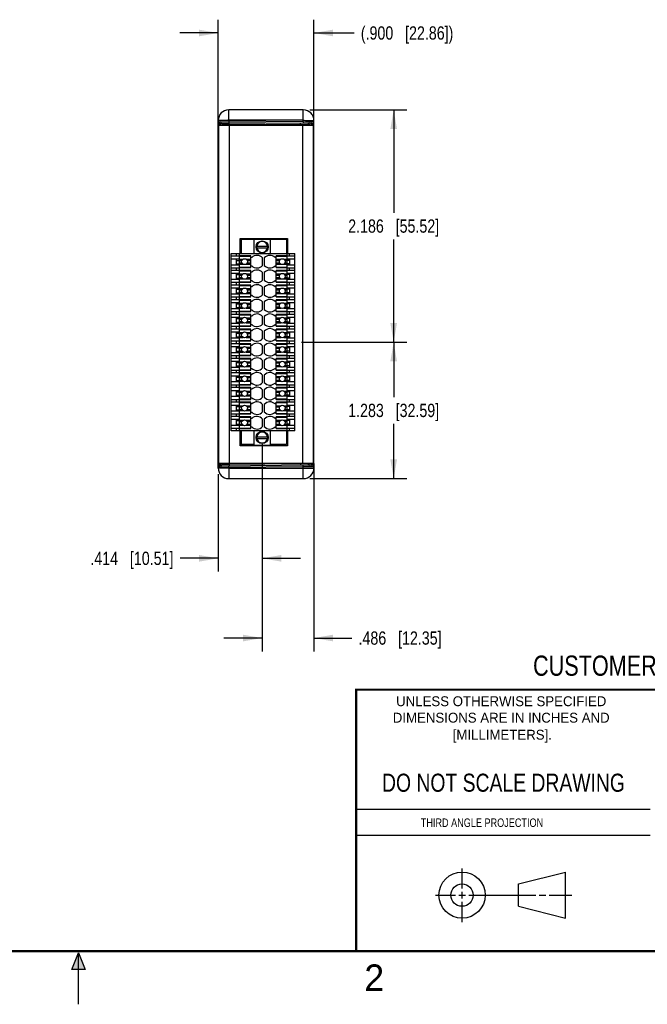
# Model space of a CAD drawing. Header units: inches. Extents: x 0 to 22, y 0 to 17.
# Tile 21 of 33: x 10.4 to 16.3, y 0 to 9.3. Entities that reach past the tile are written whole.
import ezdxf

# ---------------------------------------------------------------- set-up
doc = ezdxf.new("R2010")
doc.units = ezdxf.units.IN
doc.header["$LTSCALE"] = 1.21
doc.header["$MEASUREMENT"] = 0
doc.layers.get('0').update_dxf_attribs({"linetype": 'CONTINUOUS'})
doc.layers.add('DIMENSIONS', color=7, linetype='CONTINUOUS')
doc.styles.get("Standard").update_dxf_attribs({"font": 'txt', "width": 0.8})
doc.styles.add('TEXTSTYLE_2', font='txt')
doc.dimstyles.new('DIMSTYLE_1', dxfattribs={"dimtxt": 0.125, "dimasz": 0.18, "dimexe": 0.125, "dimexo": 0.0625, "dimgap": 0.0625, "dimtad": 0, "dimtih": 1, "dimtoh": 1, "dimdec": 3, "dimzin": 4, "dimdsep": 46, "dimtxsty": 'STANDARD', "dimblk": '_FILLED', "dimblk1": '_FILLED', "dimblk2": '_FILLED', "dimcen": 0.09, "dimadec": 0, "dimazin": 0, "dimtp": 0.001, "dimtm": 0.001, "dimtfac": 1, "dimtdec": 3, "dimtofl": 0, "dimtmove": 0, "dimatfit": 3, "dimldrblk": '_FILLED', "dimfxl": 1, "dimtolj": 1, "dimtzin": 4, "dimarcsym": 0})

# ---------------------------------------------------------------- blocks, each defined once
blk = doc.blocks.new('_FILLED')
at = {"color": 0, "linetype": 'BYBLOCK'}
blk.add_solid([(0, 0), (-1, 0.174), (-1, -0.174)], dxfattribs=at)
blk = doc.blocks.new('*D4')
at = {"layer": 'DIMENSIONS', "color": 2, "linetype": 'CONTINUOUS'}
for p, q in [((12.3131, 8.1384), (12.3131, 9.2633)), ((13.2131, 8.2721), (13.2131, 9.2633)), ((12.3131, 9.1383), (11.9531, 9.1383)), ((13.2131, 9.1383), (13.5918, 9.1383))]:
    blk.add_line(p, q, dxfattribs=at)
at = {"layer": 'DIMENSIONS', "color": 2, "linetype": 'CONTINUOUS', "xscale": 0.18, "yscale": 0.18, "zscale": 0.18}
blk.add_blockref('_FILLED', (12.3131, 9.1383), dxfattribs=at)
at = {"layer": 'DIMENSIONS', "color": 2, "linetype": 'CONTINUOUS', "xscale": 0.18, "yscale": 0.18, "zscale": 0.18, "rotation": 180}
blk.add_blockref('_FILLED', (13.2131, 9.1383), dxfattribs=at)
at = {"layer": 'DIMENSIONS', "color": 2, "linetype": 'CONTINUOUS', "insert": (13.6543, 9.2008), "char_height": 0.125, "width": 1.425, "attachment_point": 1, "line_spacing_factor": 0.9}
blk.add_mtext('(.900{\\Ftxt.shx;\\W1.000000;\\H0.125000; }[22.86])', dxfattribs=at)
blk = doc.blocks.new('*D5')
at = {"layer": 'DIMENSIONS', "color": 2, "linetype": 'CONTINUOUS'}
for p, q in [((13.1756, 8.4148), (14.0881, 8.4148)), ((13.9631, 8.4148), (13.9631, 7.4468)), ((13.9631, 6.2289), (13.9631, 7.1968)), ((13.0965, 6.2289), (14.0881, 6.2289))]:
    blk.add_line(p, q, dxfattribs=at)
at = {"layer": 'DIMENSIONS', "color": 2, "linetype": 'CONTINUOUS', "xscale": 0.18, "yscale": 0.18, "zscale": 0.18}
for p, rotation in [((13.9631, 8.4148), 90), ((13.9631, 6.2289), 270)]:
    blk.add_blockref('_FILLED', p, dxfattribs=dict(at, rotation=rotation))
at = {"layer": 'DIMENSIONS', "color": 2, "linetype": 'CONTINUOUS', "insert": (13.9631, 7.3843), "char_height": 0.125, "width": 1.325, "attachment_point": 2, "line_spacing_factor": 0.9}
blk.add_mtext('2.186{\\Ftxt.shx;\\W1.000000;\\H0.125000; }[55.52]', dxfattribs=at)
blk = doc.blocks.new('*D6')
at = {"layer": 'DIMENSIONS', "color": 2, "linetype": 'CONTINUOUS'}
for p, q in [((13.0965, 6.2289), (14.0881, 6.2289)), ((13.9631, 6.2289), (13.9631, 5.7123)), ((13.9631, 4.9458), (13.9631, 5.4623)), ((13.1756, 4.9458), (14.0881, 4.9458))]:
    blk.add_line(p, q, dxfattribs=at)
at = {"layer": 'DIMENSIONS', "color": 2, "linetype": 'CONTINUOUS', "xscale": 0.18, "yscale": 0.18, "zscale": 0.18}
for p, rotation in [((13.9631, 6.2289), 90), ((13.9631, 4.9458), 270)]:
    blk.add_blockref('_FILLED', p, dxfattribs=dict(at, rotation=rotation))
at = {"layer": 'DIMENSIONS', "color": 2, "linetype": 'CONTINUOUS', "insert": (13.9631, 5.6498), "char_height": 0.125, "width": 1.325, "attachment_point": 2, "line_spacing_factor": 0.9}
blk.add_mtext('1.283{\\Ftxt.shx;\\W1.000000;\\H0.125000; }[32.59]', dxfattribs=at)
blk = doc.blocks.new('*D7')
at = {"layer": 'DIMENSIONS', "color": 2, "linetype": 'CONTINUOUS'}
for p, q in [((12.7269, 5.2697), (12.7269, 4.0708)), ((12.3131, 4.9871), (12.3131, 4.0708)), ((12.3131, 4.1958), (11.955, 4.1958)), ((12.7269, 4.1958), (13.0869, 4.1958))]:
    blk.add_line(p, q, dxfattribs=at)
at = {"layer": 'DIMENSIONS', "color": 2, "linetype": 'CONTINUOUS', "xscale": 0.18, "yscale": 0.18, "zscale": 0.18}
blk.add_blockref('_FILLED', (12.3131, 4.1958), dxfattribs=at)
at = {"layer": 'DIMENSIONS', "color": 2, "linetype": 'CONTINUOUS', "xscale": 0.18, "yscale": 0.18, "zscale": 0.18, "rotation": 180}
blk.add_blockref('_FILLED', (12.7269, 4.1958), dxfattribs=at)
at = {"layer": 'DIMENSIONS', "color": 2, "linetype": 'CONTINUOUS', "insert": (11.8925, 4.2583), "char_height": 0.125, "width": 1.225, "attachment_point": 3, "line_spacing_factor": 0.9}
blk.add_mtext('.414{\\Ftxt.shx;\\W1.000000;\\H0.125000; }[10.51]', dxfattribs=at)
blk = doc.blocks.new('*D8')
at = {"layer": 'DIMENSIONS', "color": 2, "linetype": 'CONTINUOUS'}
for p, q in [((12.7269, 5.2697), (12.7269, 3.3208)), ((13.2131, 5.0885), (13.2131, 3.3208)), ((12.7269, 3.4458), (12.3669, 3.4458)), ((13.2131, 3.4458), (13.5701, 3.4458))]:
    blk.add_line(p, q, dxfattribs=at)
at = {"layer": 'DIMENSIONS', "color": 2, "linetype": 'CONTINUOUS', "xscale": 0.18, "yscale": 0.18, "zscale": 0.18}
blk.add_blockref('_FILLED', (12.7269, 3.4458), dxfattribs=at)
at = {"layer": 'DIMENSIONS', "color": 2, "linetype": 'CONTINUOUS', "xscale": 0.18, "yscale": 0.18, "zscale": 0.18, "rotation": 180}
blk.add_blockref('_FILLED', (13.2131, 3.4458), dxfattribs=at)
at = {"layer": 'DIMENSIONS', "color": 2, "linetype": 'CONTINUOUS', "insert": (13.6326, 3.5083), "char_height": 0.125, "width": 1.225, "attachment_point": 1, "line_spacing_factor": 0.9}
blk.add_mtext('.486{\\Ftxt.shx;\\W1.000000;\\H0.125000; }[12.35]', dxfattribs=at)

msp = doc.modelspace()

# ---------------------------------------------------------------- hatches: boundary and pattern name
at = {"linetype": 'CONTINUOUS'}
msp.add_hatch(color=2, dxfattribs=at).paths.add_polyline_path([(10.9375, 0.3287), (11, 0.485), (11.0625, 0.3287)])

# ---------------------------------------------------------------- linework, layer by layer
at = {"color": 7, "linetype": 'CONTINUOUS'}
for p, q in [((12.4131, 8.3105), (12.4131, 8.4148)), ((13.1131, 8.4148), (12.4131, 8.4148)), ((13.1131, 8.3044), (13.1131, 8.4148)), ((12.3131, 5.0458), (12.3131, 8.3148)), ((12.3131, 8.311), (12.4131, 8.3105)), ((12.3266, 8.2699), (12.3267, 8.2972)), ((12.3267, 8.2972), (13.1992, 8.2896)), ((12.3345, 8.2699), (12.3344, 8.2971)), ((12.3481, 8.2834), (12.3481, 8.2698)), ((12.3481, 8.2834), (12.4168, 8.2826)), ((12.4131, 8.3105), (12.4129, 8.2965)), ((13.1131, 8.3165), (12.4131, 8.3165)), ((12.4131, 8.3105), (13.1131, 8.3044)), ((12.4168, 8.2826), (12.4167, 8.2964)), ((12.4168, 8.2826), (12.4168, 8.2698)), ((12.4168, 8.2826), (13.087, 8.2768)), ((13.087, 8.2768), (13.0869, 8.2906)), ((13.087, 8.2768), (13.087, 8.2698)), ((13.087, 8.2768), (13.1582, 8.2761)), ((13.1131, 8.3044), (13.1129, 8.2903)), ((13.1131, 8.3044), (13.2131, 8.3034)), ((13.1582, 8.2761), (13.1582, 8.2698)), ((13.1582, 8.2761), (13.1753, 8.2759)), ((13.1992, 8.2896), (13.1993, 8.2699)), ((13.2131, 5.0458), (13.2131, 8.3148)), ((12.3131, 8.2172), (12.3156, 8.2172)), ((12.3131, 8.2066), (12.3156, 8.2066)), ((12.3131, 8.1662), (12.3131, 8.1663)), ((12.3141, 8.1773), (12.3153, 8.1757)), ((13.2131, 8.2096), (13.207, 8.2096)), ((12.3156, 8.0759), (12.3131, 8.0759)), ((12.5301, 7.2044), (12.5301, 7.0635)), ((12.6482, 7.1944), (12.5301, 7.1944)), ((12.6482, 7.1964), (12.6482, 7.0635)), ((12.8056, 7.1964), (12.6482, 7.1964)), ((12.6757, 7.1176), (12.6757, 7.1334)), ((12.6757, 7.1334), (12.7781, 7.1334)), ((12.7781, 7.1334), (12.7781, 7.1176)), ((12.8056, 7.0635), (12.8056, 7.1964)), ((12.9553, 7.1944), (12.8056, 7.1944)), ((12.9553, 7.1944), (12.9553, 7.0635)), ((12.4356, 5.3942), (12.4356, 7.0635)), ((12.4356, 7.0635), (13.034, 7.0635)), ((12.4867, 7.0379), (12.4867, 7.0635)), ((12.5143, 5.3942), (12.5143, 7.0635)), ((12.6206, 7.0419), (12.5143, 7.0419)), ((12.6206, 6.9316), (12.6206, 7.0419)), ((12.6757, 7.1176), (12.7781, 7.1176)), ((12.8568, 6.9316), (12.8568, 7.0419)), ((12.9631, 7.0419), (12.8568, 7.0419)), ((12.9631, 5.3942), (12.9631, 7.0635)), ((12.9828, 7.0379), (12.9828, 7.0635)), ((13.034, 5.3942), (13.034, 7.0635)), ((12.5143, 7.0379), (12.4356, 7.0379)), ((12.4356, 7.0123), (12.5143, 7.0123)), ((12.5143, 6.9533), (12.4356, 6.9533)), ((12.4867, 6.9533), (12.4867, 7.0123)), ((12.4867, 6.9993), (12.5143, 6.9993)), ((12.4867, 6.9663), (12.5143, 6.9663)), ((12.5143, 7.0385), (12.6206, 7.0385)), ((12.5143, 7.0099), (12.5466, 7.0099)), ((12.5143, 6.9985), (12.5367, 6.9985)), ((12.5143, 6.9749), (12.5367, 6.9749)), ((12.5143, 6.9636), (12.5466, 6.9636)), ((12.5765, 7.0099), (12.6206, 7.0099)), ((12.5765, 6.9636), (12.6206, 6.9636)), ((12.5865, 6.9985), (12.6206, 6.9985)), ((12.5865, 6.9749), (12.6206, 6.9749)), ((12.6285, 7.0261), (12.6206, 7.0261)), ((12.7308, 6.9514), (12.7308, 7.022)), ((12.7466, 7.022), (12.7466, 6.9514)), ((12.8568, 7.0261), (12.849, 7.0261)), ((12.8568, 7.0385), (12.9631, 7.0385)), ((12.8568, 7.0099), (12.901, 7.0099)), ((12.8568, 6.9985), (12.891, 6.9985)), ((12.8568, 6.9749), (12.891, 6.9749)), ((12.8568, 6.9636), (12.901, 6.9636)), ((12.9308, 7.0099), (12.9631, 7.0099)), ((12.9308, 6.9636), (12.9631, 6.9636)), ((12.9408, 6.9985), (12.9631, 6.9985)), ((12.9408, 6.9749), (12.9631, 6.9749)), ((13.034, 7.0379), (12.9631, 7.0379)), ((12.9631, 7.0123), (13.034, 7.0123)), ((12.9828, 6.9993), (12.9631, 6.9993)), ((12.9828, 6.9663), (12.9631, 6.9663)), ((13.034, 6.9533), (12.9631, 6.9533)), ((12.9828, 7.0123), (12.9828, 6.9533)), ((12.4356, 6.9277), (12.5143, 6.9277)), ((12.6206, 6.9041), (12.4356, 6.9041)), ((12.4356, 6.8785), (12.5143, 6.8785)), ((12.4867, 6.9041), (12.4867, 6.9277)), ((12.4867, 6.8194), (12.4867, 6.8785)), ((12.4867, 6.8655), (12.5143, 6.8655)), ((12.5143, 6.935), (12.6206, 6.935)), ((12.5143, 6.9316), (12.6206, 6.9316)), ((12.5143, 6.9007), (12.6206, 6.9007)), ((12.5143, 6.8721), (12.5466, 6.8721)), ((12.5143, 6.8607), (12.5367, 6.8607)), ((12.5765, 6.8721), (12.6206, 6.8721)), ((12.5865, 6.8607), (12.6206, 6.8607)), ((12.6206, 6.9474), (12.6285, 6.9474)), ((12.6206, 6.7938), (12.6206, 6.9041)), ((12.6285, 6.8883), (12.6206, 6.8883)), ((12.7308, 6.8136), (12.7308, 6.8842)), ((12.7466, 6.8842), (12.7466, 6.8136)), ((12.849, 6.9474), (12.8568, 6.9474)), ((12.8568, 6.8883), (12.849, 6.8883)), ((12.8568, 6.935), (12.9631, 6.935)), ((12.8568, 6.9316), (12.9631, 6.9316)), ((12.8568, 6.7938), (12.8568, 6.9041)), ((13.034, 6.9041), (12.8568, 6.9041)), ((12.8568, 6.9007), (12.9631, 6.9007)), ((12.8568, 6.8721), (12.901, 6.8721)), ((12.8568, 6.8607), (12.891, 6.8607)), ((12.9308, 6.8721), (12.9631, 6.8721)), ((12.9408, 6.8607), (12.9631, 6.8607)), ((12.9631, 6.9277), (13.034, 6.9277)), ((12.9631, 6.8785), (13.034, 6.8785)), ((12.9828, 6.8655), (12.9631, 6.8655)), ((12.9828, 6.9041), (12.9828, 6.9277)), ((12.9828, 6.8785), (12.9828, 6.8194)), ((12.5143, 6.8194), (12.4356, 6.8194)), ((12.4356, 6.7938), (12.6206, 6.7938)), ((12.6206, 6.7663), (12.4356, 6.7663)), ((12.4867, 6.8324), (12.5143, 6.8324)), ((12.4867, 6.7663), (12.4867, 6.7938)), ((12.5143, 6.8371), (12.5367, 6.8371)), ((12.5143, 6.8258), (12.5466, 6.8258)), ((12.5143, 6.7972), (12.6206, 6.7972)), ((12.5143, 6.7629), (12.6206, 6.7629)), ((12.5765, 6.8258), (12.6206, 6.8258)), ((12.5865, 6.8371), (12.6206, 6.8371)), ((12.6206, 6.8096), (12.6285, 6.8096)), ((12.6206, 6.656), (12.6206, 6.7663)), ((12.849, 6.8096), (12.8568, 6.8096)), ((12.8568, 6.8371), (12.891, 6.8371)), ((12.8568, 6.8258), (12.901, 6.8258)), ((12.8568, 6.7972), (12.9631, 6.7972)), ((12.8568, 6.7938), (13.034, 6.7938)), ((12.8568, 6.656), (12.8568, 6.7663)), ((13.034, 6.7663), (12.8568, 6.7663)), ((12.8568, 6.7629), (12.9631, 6.7629)), ((12.9308, 6.8258), (12.9631, 6.8258)), ((12.9408, 6.8371), (12.9631, 6.8371)), ((12.9828, 6.8324), (12.9631, 6.8324)), ((13.034, 6.8194), (12.9631, 6.8194)), ((12.9828, 6.7663), (12.9828, 6.7938)), ((12.4356, 6.7407), (12.5143, 6.7407)), ((12.5143, 6.6816), (12.4356, 6.6816)), ((12.4867, 6.6816), (12.4867, 6.7407)), ((12.4867, 6.7277), (12.5143, 6.7277)), ((12.4867, 6.6946), (12.5143, 6.6946)), ((12.5143, 6.7343), (12.5466, 6.7343)), ((12.5143, 6.723), (12.5367, 6.723)), ((12.5143, 6.6993), (12.5367, 6.6993)), ((12.5143, 6.688), (12.5466, 6.688)), ((12.5765, 6.7343), (12.6206, 6.7343)), ((12.5765, 6.688), (12.6206, 6.688)), ((12.5865, 6.723), (12.6206, 6.723)), ((12.5865, 6.6993), (12.6206, 6.6993)), ((12.6285, 6.7505), (12.6206, 6.7505)), ((12.6206, 6.6718), (12.6285, 6.6718)), ((12.7308, 6.6758), (12.7308, 6.7465)), ((12.7466, 6.7465), (12.7466, 6.6758)), ((12.8568, 6.7505), (12.849, 6.7505)), ((12.849, 6.6718), (12.8568, 6.6718)), ((12.8568, 6.7343), (12.901, 6.7343)), ((12.8568, 6.723), (12.891, 6.723)), ((12.8568, 6.6993), (12.891, 6.6993)), ((12.8568, 6.688), (12.901, 6.688)), ((12.9308, 6.7343), (12.9631, 6.7343)), ((12.9308, 6.688), (12.9631, 6.688)), ((12.9408, 6.723), (12.9631, 6.723)), ((12.9408, 6.6993), (12.9631, 6.6993)), ((12.9631, 6.7407), (13.034, 6.7407)), ((12.9828, 6.7277), (12.9631, 6.7277)), ((12.9828, 6.6946), (12.9631, 6.6946)), ((13.034, 6.6816), (12.9631, 6.6816)), ((12.9828, 6.7407), (12.9828, 6.6816)), ((12.4356, 6.656), (12.6206, 6.656)), ((12.6206, 6.6285), (12.4356, 6.6285)), ((12.4356, 6.6029), (12.5143, 6.6029)), ((12.4867, 6.6285), (12.4867, 6.656)), ((12.4867, 6.5438), (12.4867, 6.6029)), ((12.4867, 6.5899), (12.5143, 6.5899)), ((12.5143, 6.6594), (12.6206, 6.6594)), ((12.5143, 6.6251), (12.6206, 6.6251)), ((12.5143, 6.5965), (12.5466, 6.5965)), ((12.5143, 6.5852), (12.5367, 6.5852)), ((12.5765, 6.5965), (12.6206, 6.5965)), ((12.5865, 6.5852), (12.6206, 6.5852)), ((12.6206, 6.5182), (12.6206, 6.6285)), ((12.6285, 6.6127), (12.6206, 6.6127)), ((12.7308, 6.538), (12.7308, 6.6087)), ((12.7466, 6.6087), (12.7466, 6.538)), ((12.8568, 6.6127), (12.849, 6.6127)), ((12.8568, 6.6594), (12.9631, 6.6594)), ((12.8568, 6.656), (13.034, 6.656)), ((13.034, 6.6285), (12.8568, 6.6285)), ((12.8568, 6.5182), (12.8568, 6.6285)), ((12.8568, 6.6251), (12.9631, 6.6251)), ((12.8568, 6.5965), (12.901, 6.5965)), ((12.8568, 6.5852), (12.891, 6.5852)), ((12.9308, 6.5965), (12.9631, 6.5965)), ((12.9408, 6.5852), (12.9631, 6.5852)), ((12.9631, 6.6029), (13.034, 6.6029)), ((12.9828, 6.5899), (12.9631, 6.5899)), ((12.9828, 6.6285), (12.9828, 6.656)), ((12.9828, 6.6029), (12.9828, 6.5438)), ((12.5143, 6.5438), (12.4356, 6.5438)), ((12.4356, 6.5182), (12.6206, 6.5182)), ((12.6206, 6.4907), (12.4356, 6.4907)), ((12.4867, 6.5568), (12.5143, 6.5568)), ((12.4867, 6.4907), (12.4867, 6.5182)), ((12.5143, 6.5615), (12.5367, 6.5615)), ((12.5143, 6.5502), (12.5466, 6.5502)), ((12.5143, 6.5216), (12.6206, 6.5216)), ((12.5143, 6.4873), (12.6206, 6.4873)), ((12.5765, 6.5502), (12.6206, 6.5502)), ((12.5865, 6.5615), (12.6206, 6.5615)), ((12.6206, 6.534), (12.6285, 6.534)), ((12.6206, 6.3804), (12.6206, 6.4907)), ((12.849, 6.534), (12.8568, 6.534)), ((12.8568, 6.5615), (12.891, 6.5615)), ((12.8568, 6.5502), (12.901, 6.5502)), ((12.8568, 6.5216), (12.9631, 6.5216)), ((12.8568, 6.5182), (13.034, 6.5182)), ((13.034, 6.4907), (12.8568, 6.4907)), ((12.8568, 6.3804), (12.8568, 6.4907)), ((12.8568, 6.4873), (12.9631, 6.4873)), ((12.9308, 6.5502), (12.9631, 6.5502)), ((12.9408, 6.5615), (12.9631, 6.5615)), ((12.9828, 6.5568), (12.9631, 6.5568)), ((13.034, 6.5438), (12.9631, 6.5438)), ((12.9828, 6.4907), (12.9828, 6.5182)), ((12.4356, 6.4651), (12.5143, 6.4651)), ((12.5143, 6.406), (12.4356, 6.406)), ((12.4867, 6.406), (12.4867, 6.4651)), ((12.4867, 6.4521), (12.5143, 6.4521)), ((12.4867, 6.419), (12.5143, 6.419)), ((12.5143, 6.4587), (12.5466, 6.4587)), ((12.5143, 6.4474), (12.5367, 6.4474)), ((12.5143, 6.4237), (12.5367, 6.4237)), ((12.5143, 6.4124), (12.5466, 6.4124)), ((12.5765, 6.4587), (12.6206, 6.4587)), ((12.5765, 6.4124), (12.6206, 6.4124)), ((12.5865, 6.4474), (12.6206, 6.4474)), ((12.5865, 6.4237), (12.6206, 6.4237)), ((12.6285, 6.4749), (12.6206, 6.4749)), ((12.6206, 6.3962), (12.6285, 6.3962)), ((12.7308, 6.4002), (12.7308, 6.4709)), ((12.7466, 6.4709), (12.7466, 6.4002)), ((12.8568, 6.4749), (12.849, 6.4749)), ((12.849, 6.3962), (12.8568, 6.3962)), ((12.8568, 6.4587), (12.901, 6.4587)), ((12.8568, 6.4474), (12.891, 6.4474)), ((12.8568, 6.4237), (12.891, 6.4237)), ((12.8568, 6.4124), (12.901, 6.4124)), ((12.9308, 6.4587), (12.9631, 6.4587)), ((12.9308, 6.4124), (12.9631, 6.4124)), ((12.9408, 6.4474), (12.9631, 6.4474)), ((12.9408, 6.4237), (12.9631, 6.4237)), ((12.9631, 6.4651), (13.034, 6.4651)), ((12.9828, 6.4521), (12.9631, 6.4521)), ((12.9828, 6.419), (12.9631, 6.419)), ((13.034, 6.406), (12.9631, 6.406)), ((12.9828, 6.4651), (12.9828, 6.406)), ((12.4356, 6.3804), (12.6206, 6.3804)), ((12.6206, 6.3529), (12.4356, 6.3529)), ((12.4356, 6.3273), (12.5143, 6.3273)), ((12.4867, 6.3529), (12.4867, 6.3804)), ((12.4867, 6.2682), (12.4867, 6.3273)), ((12.4867, 6.3143), (12.5143, 6.3143)), ((12.5143, 6.3838), (12.6206, 6.3838)), ((12.5143, 6.3495), (12.6206, 6.3495)), ((12.5143, 6.3209), (12.5466, 6.3209)), ((12.5143, 6.3096), (12.5367, 6.3096)), ((12.5765, 6.3209), (12.6206, 6.3209)), ((12.5865, 6.3096), (12.6206, 6.3096)), ((12.6206, 6.2426), (12.6206, 6.3529)), ((12.6285, 6.3371), (12.6206, 6.3371)), ((12.7308, 6.2624), (12.7308, 6.3331)), ((12.7466, 6.3331), (12.7466, 6.2624)), ((12.8568, 6.3371), (12.849, 6.3371)), ((12.8568, 6.3838), (12.9631, 6.3838)), ((12.8568, 6.3804), (13.034, 6.3804)), ((13.034, 6.3529), (12.8568, 6.3529)), ((12.8568, 6.2426), (12.8568, 6.3529)), ((12.8568, 6.3495), (12.9631, 6.3495)), ((12.8568, 6.3209), (12.901, 6.3209)), ((12.8568, 6.3096), (12.891, 6.3096)), ((12.9308, 6.3209), (12.9631, 6.3209)), ((12.9408, 6.3096), (12.9631, 6.3096)), ((12.9631, 6.3273), (13.034, 6.3273)), ((12.9828, 6.3143), (12.9631, 6.3143)), ((12.9828, 6.3529), (12.9828, 6.3804)), ((12.9828, 6.3273), (12.9828, 6.2682)), ((12.5143, 6.2682), (12.4356, 6.2682)), ((12.4356, 6.2426), (12.6206, 6.2426)), ((12.6206, 6.2151), (12.4356, 6.2151)), ((12.4867, 6.2812), (12.5143, 6.2812)), ((12.4867, 6.2151), (12.4867, 6.2426)), ((12.5143, 6.2859), (12.5367, 6.2859)), ((12.5143, 6.2746), (12.5466, 6.2746)), ((12.5143, 6.246), (12.6206, 6.246)), ((12.5143, 6.2117), (12.6206, 6.2117)), ((12.5765, 6.2746), (12.6206, 6.2746)), ((12.5865, 6.2859), (12.6206, 6.2859)), ((12.6206, 6.2584), (12.6285, 6.2584)), ((12.6206, 6.1048), (12.6206, 6.2151)), ((12.849, 6.2584), (12.8568, 6.2584)), ((12.8568, 6.2859), (12.891, 6.2859)), ((12.8568, 6.2746), (12.901, 6.2746)), ((12.8568, 6.246), (12.9631, 6.246)), ((12.8568, 6.2426), (13.034, 6.2426)), ((13.034, 6.2151), (12.8568, 6.2151)), ((12.8568, 6.1048), (12.8568, 6.2151)), ((12.8568, 6.2117), (12.9631, 6.2117)), ((12.9308, 6.2746), (12.9631, 6.2746)), ((12.9408, 6.2859), (12.9631, 6.2859)), ((12.9828, 6.2812), (12.9631, 6.2812)), ((13.034, 6.2682), (12.9631, 6.2682)), ((12.9828, 6.2151), (12.9828, 6.2426)), ((12.4356, 6.1895), (12.5143, 6.1895)), ((12.5143, 6.1304), (12.4356, 6.1304)), ((12.4867, 6.1304), (12.4867, 6.1895)), ((12.4867, 6.1765), (12.5143, 6.1765)), ((12.4867, 6.1434), (12.5143, 6.1434)), ((12.5143, 6.1831), (12.5466, 6.1831)), ((12.5143, 6.1718), (12.5367, 6.1718)), ((12.5143, 6.1482), (12.5367, 6.1482)), ((12.5143, 6.1368), (12.5466, 6.1368)), ((12.5765, 6.1831), (12.6206, 6.1831)), ((12.5765, 6.1368), (12.6206, 6.1368)), ((12.5865, 6.1718), (12.6206, 6.1718)), ((12.5865, 6.1482), (12.6206, 6.1482)), ((12.6285, 6.1993), (12.6206, 6.1993)), ((12.6206, 6.1206), (12.6285, 6.1206)), ((12.7308, 6.1247), (12.7308, 6.1953)), ((12.7466, 6.1953), (12.7466, 6.1247)), ((12.8568, 6.1993), (12.849, 6.1993)), ((12.849, 6.1206), (12.8568, 6.1206)), ((12.8568, 6.1831), (12.901, 6.1831)), ((12.8568, 6.1718), (12.891, 6.1718)), ((12.8568, 6.1482), (12.891, 6.1482)), ((12.8568, 6.1368), (12.901, 6.1368)), ((12.9308, 6.1831), (12.9631, 6.1831)), ((12.9308, 6.1368), (12.9631, 6.1368)), ((12.9408, 6.1718), (12.9631, 6.1718)), ((12.9408, 6.1482), (12.9631, 6.1482)), ((12.9631, 6.1895), (13.034, 6.1895)), ((12.9828, 6.1765), (12.9631, 6.1765)), ((12.9828, 6.1434), (12.9631, 6.1434)), ((13.034, 6.1304), (12.9631, 6.1304)), ((12.9828, 6.1895), (12.9828, 6.1304)), ((12.4356, 6.1048), (12.6206, 6.1048)), ((12.6206, 6.0773), (12.4356, 6.0773)), ((12.4356, 6.0517), (12.5143, 6.0517)), ((12.4867, 6.0773), (12.4867, 6.1048)), ((12.4867, 5.9926), (12.4867, 6.0517)), ((12.4867, 6.0387), (12.5143, 6.0387)), ((12.5143, 6.1082), (12.6206, 6.1082)), ((12.5143, 6.0739), (12.6206, 6.0739)), ((12.5143, 6.0453), (12.5466, 6.0453)), ((12.5143, 6.034), (12.5367, 6.034)), ((12.5765, 6.0453), (12.6206, 6.0453)), ((12.5865, 6.034), (12.6206, 6.034)), ((12.6206, 5.967), (12.6206, 6.0773)), ((12.6285, 6.0615), (12.6206, 6.0615)), ((12.7308, 5.9869), (12.7308, 6.0575)), ((12.7466, 6.0575), (12.7466, 5.9869)), ((12.8568, 6.0615), (12.849, 6.0615)), ((12.8568, 6.1082), (12.9631, 6.1082)), ((12.8568, 6.1048), (13.034, 6.1048)), ((13.034, 6.0773), (12.8568, 6.0773)), ((12.8568, 5.967), (12.8568, 6.0773)), ((12.8568, 6.0739), (12.9631, 6.0739)), ((12.8568, 6.0453), (12.901, 6.0453)), ((12.8568, 6.034), (12.891, 6.034)), ((12.9308, 6.0453), (12.9631, 6.0453)), ((12.9408, 6.034), (12.9631, 6.034)), ((12.9631, 6.0517), (13.034, 6.0517)), ((12.9828, 6.0387), (12.9631, 6.0387)), ((12.9828, 6.0773), (12.9828, 6.1048)), ((12.9828, 6.0517), (12.9828, 5.9926)), ((12.5143, 5.9926), (12.4356, 5.9926)), ((12.4356, 5.967), (12.6206, 5.967)), ((12.6206, 5.9395), (12.4356, 5.9395)), ((12.4867, 6.0056), (12.5143, 6.0056)), ((12.4867, 5.9395), (12.4867, 5.967)), ((12.5143, 6.0104), (12.5367, 6.0104)), ((12.5143, 5.999), (12.5466, 5.999)), ((12.5143, 5.9704), (12.6206, 5.9704)), ((12.5143, 5.9361), (12.6206, 5.9361)), ((12.5765, 5.999), (12.6206, 5.999)), ((12.5865, 6.0104), (12.6206, 6.0104)), ((12.6206, 5.9828), (12.6285, 5.9828)), ((12.6206, 5.8293), (12.6206, 5.9395)), ((12.849, 5.9828), (12.8568, 5.9828)), ((12.8568, 6.0104), (12.891, 6.0104)), ((12.8568, 5.999), (12.901, 5.999)), ((12.8568, 5.9704), (12.9631, 5.9704)), ((12.8568, 5.967), (13.034, 5.967)), ((13.034, 5.9395), (12.8568, 5.9395)), ((12.8568, 5.8293), (12.8568, 5.9395)), ((12.8568, 5.9361), (12.9631, 5.9361)), ((12.9308, 5.999), (12.9631, 5.999)), ((12.9408, 6.0104), (12.9631, 6.0104)), ((12.9828, 6.0056), (12.9631, 6.0056)), ((13.034, 5.9926), (12.9631, 5.9926)), ((12.9828, 5.9395), (12.9828, 5.967)), ((12.4356, 5.9139), (12.5143, 5.9139)), ((12.5143, 5.8548), (12.4356, 5.8548)), ((12.4867, 5.8548), (12.4867, 5.9139)), ((12.4867, 5.9009), (12.5143, 5.9009)), ((12.4867, 5.8678), (12.5143, 5.8678)), ((12.5143, 5.9075), (12.5466, 5.9075)), ((12.5143, 5.8962), (12.5367, 5.8962)), ((12.5143, 5.8726), (12.5367, 5.8726)), ((12.5143, 5.8612), (12.5466, 5.8612)), ((12.5765, 5.9075), (12.6206, 5.9075)), ((12.5765, 5.8612), (12.6206, 5.8612)), ((12.5865, 5.8962), (12.6206, 5.8962)), ((12.5865, 5.8726), (12.6206, 5.8726)), ((12.6285, 5.9237), (12.6206, 5.9237)), ((12.6206, 5.845), (12.6285, 5.845)), ((12.7308, 5.8491), (12.7308, 5.9197)), ((12.7466, 5.9197), (12.7466, 5.8491)), ((12.8568, 5.9237), (12.849, 5.9237)), ((12.849, 5.845), (12.8568, 5.845)), ((12.8568, 5.9075), (12.901, 5.9075)), ((12.8568, 5.8962), (12.891, 5.8962)), ((12.8568, 5.8726), (12.891, 5.8726)), ((12.8568, 5.8612), (12.901, 5.8612)), ((12.9308, 5.9075), (12.9631, 5.9075)), ((12.9308, 5.8612), (12.9631, 5.8612)), ((12.9408, 5.8962), (12.9631, 5.8962)), ((12.9408, 5.8726), (12.9631, 5.8726)), ((12.9631, 5.9139), (13.034, 5.9139)), ((12.9828, 5.9009), (12.9631, 5.9009)), ((12.9828, 5.8678), (12.9631, 5.8678)), ((13.034, 5.8548), (12.9631, 5.8548)), ((12.9828, 5.9139), (12.9828, 5.8548)), ((12.4356, 5.8293), (12.6206, 5.8293)), ((12.6206, 5.8017), (12.4356, 5.8017)), ((12.4356, 5.7761), (12.5143, 5.7761)), ((12.4867, 5.8017), (12.4867, 5.8293)), ((12.4867, 5.717), (12.4867, 5.7761)), ((12.4867, 5.7631), (12.5143, 5.7631)), ((12.5143, 5.8326), (12.6206, 5.8326)), ((12.5143, 5.7983), (12.6206, 5.7983)), ((12.5143, 5.7698), (12.5466, 5.7698)), ((12.5143, 5.7584), (12.5367, 5.7584)), ((12.5765, 5.7698), (12.6206, 5.7698)), ((12.5865, 5.7584), (12.6206, 5.7584)), ((12.6206, 5.6915), (12.6206, 5.8017)), ((12.6285, 5.7859), (12.6206, 5.7859)), ((12.7308, 5.7113), (12.7308, 5.7819)), ((12.7466, 5.7819), (12.7466, 5.7113)), ((12.8568, 5.7859), (12.849, 5.7859)), ((12.8568, 5.8326), (12.9631, 5.8326)), ((12.8568, 5.8293), (13.034, 5.8293)), ((13.034, 5.8017), (12.8568, 5.8017)), ((12.8568, 5.6915), (12.8568, 5.8017)), ((12.8568, 5.7983), (12.9631, 5.7983)), ((12.8568, 5.7698), (12.901, 5.7698)), ((12.8568, 5.7584), (12.891, 5.7584)), ((12.9308, 5.7698), (12.9631, 5.7698)), ((12.9408, 5.7584), (12.9631, 5.7584)), ((12.9631, 5.7761), (13.034, 5.7761)), ((12.9828, 5.7631), (12.9631, 5.7631)), ((12.9828, 5.8017), (12.9828, 5.8293)), ((12.9828, 5.7761), (12.9828, 5.717)), ((12.5143, 5.717), (12.4356, 5.717)), ((12.4356, 5.6915), (12.6206, 5.6915)), ((12.6206, 5.6639), (12.4356, 5.6639)), ((12.4867, 5.73), (12.5143, 5.73)), ((12.4867, 5.6639), (12.4867, 5.6915)), ((12.5143, 5.7348), (12.5367, 5.7348)), ((12.5143, 5.7234), (12.5466, 5.7234)), ((12.5143, 5.6948), (12.6206, 5.6948)), ((12.5143, 5.6606), (12.6206, 5.6606)), ((12.5765, 5.7234), (12.6206, 5.7234)), ((12.5865, 5.7348), (12.6206, 5.7348)), ((12.6206, 5.7072), (12.6285, 5.7072)), ((12.6206, 5.5537), (12.6206, 5.6639)), ((12.849, 5.7072), (12.8568, 5.7072)), ((12.8568, 5.7348), (12.891, 5.7348)), ((12.8568, 5.7234), (12.901, 5.7234)), ((12.8568, 5.6948), (12.9631, 5.6948)), ((12.8568, 5.6915), (13.034, 5.6915)), ((13.034, 5.6639), (12.8568, 5.6639)), ((12.8568, 5.5537), (12.8568, 5.6639)), ((12.8568, 5.6606), (12.9631, 5.6606)), ((12.9308, 5.7234), (12.9631, 5.7234)), ((12.9408, 5.7348), (12.9631, 5.7348)), ((12.9828, 5.73), (12.9631, 5.73)), ((13.034, 5.717), (12.9631, 5.717)), ((12.9828, 5.6639), (12.9828, 5.6915)), ((12.4356, 5.6383), (12.5143, 5.6383)), ((12.5143, 5.5793), (12.4356, 5.5793)), ((12.4867, 5.5793), (12.4867, 5.6383)), ((12.4867, 5.6253), (12.5143, 5.6253)), ((12.4867, 5.5922), (12.5143, 5.5922)), ((12.5143, 5.632), (12.5466, 5.632)), ((12.5143, 5.6206), (12.5367, 5.6206)), ((12.5143, 5.597), (12.5367, 5.597)), ((12.5143, 5.5856), (12.5466, 5.5856)), ((12.5765, 5.632), (12.6206, 5.632)), ((12.5765, 5.5856), (12.6206, 5.5856)), ((12.5865, 5.6206), (12.6206, 5.6206)), ((12.5865, 5.597), (12.6206, 5.597)), ((12.6285, 5.6482), (12.6206, 5.6482)), ((12.6206, 5.5694), (12.6285, 5.5694)), ((12.7308, 5.5735), (12.7308, 5.6441)), ((12.7466, 5.6441), (12.7466, 5.5735)), ((12.8568, 5.6482), (12.849, 5.6482)), ((12.849, 5.5694), (12.8568, 5.5694)), ((12.8568, 5.632), (12.901, 5.632)), ((12.8568, 5.6206), (12.891, 5.6206)), ((12.8568, 5.597), (12.891, 5.597)), ((12.8568, 5.5856), (12.901, 5.5856)), ((12.9308, 5.632), (12.9631, 5.632)), ((12.9308, 5.5856), (12.9631, 5.5856)), ((12.9408, 5.6206), (12.9631, 5.6206)), ((12.9408, 5.597), (12.9631, 5.597)), ((12.9631, 5.6383), (13.034, 5.6383)), ((12.9828, 5.6253), (12.9631, 5.6253)), ((12.9828, 5.5922), (12.9631, 5.5922)), ((13.034, 5.5793), (12.9631, 5.5793)), ((12.9828, 5.6383), (12.9828, 5.5793)), ((12.4356, 5.5537), (12.6206, 5.5537)), ((12.5143, 5.53), (12.4356, 5.53)), ((12.4356, 5.5045), (12.5143, 5.5045)), ((12.4867, 5.53), (12.4867, 5.5537)), ((12.4867, 5.4454), (12.4867, 5.5045)), ((12.4867, 5.4915), (12.5143, 5.4915)), ((12.5143, 5.557), (12.6206, 5.557)), ((12.6206, 5.5261), (12.5143, 5.5261)), ((12.5143, 5.5228), (12.6206, 5.5228)), ((12.5143, 5.4942), (12.5466, 5.4942)), ((12.5143, 5.4828), (12.5367, 5.4828)), ((12.5765, 5.4942), (12.6206, 5.4942)), ((12.5865, 5.4828), (12.6206, 5.4828)), ((12.6206, 5.4159), (12.6206, 5.5261)), ((12.6285, 5.5104), (12.6206, 5.5104)), ((12.7308, 5.4357), (12.7308, 5.5063)), ((12.7466, 5.5063), (12.7466, 5.4357)), ((12.8568, 5.5104), (12.849, 5.5104)), ((12.8568, 5.557), (12.9631, 5.557)), ((12.8568, 5.5537), (13.034, 5.5537)), ((12.9631, 5.5261), (12.8568, 5.5261)), ((12.8568, 5.4159), (12.8568, 5.5261)), ((12.8568, 5.5228), (12.9631, 5.5228)), ((12.8568, 5.4942), (12.901, 5.4942)), ((12.8568, 5.4828), (12.891, 5.4828)), ((12.9308, 5.4942), (12.9631, 5.4942)), ((12.9408, 5.4828), (12.9631, 5.4828)), ((13.034, 5.53), (12.9631, 5.53)), ((12.9631, 5.5045), (13.034, 5.5045)), ((12.9828, 5.4915), (12.9631, 5.4915)), ((12.9828, 5.53), (12.9828, 5.5537)), ((12.9828, 5.5045), (12.9828, 5.4454)), ((12.5143, 5.4454), (12.4356, 5.4454)), ((12.4356, 5.4198), (12.5143, 5.4198)), ((13.034, 5.3942), (12.4356, 5.3942)), ((12.4867, 5.4584), (12.5143, 5.4584)), ((12.4867, 5.3942), (12.4867, 5.4198)), ((12.5143, 5.4592), (12.5367, 5.4592)), ((12.5143, 5.4478), (12.5466, 5.4478)), ((12.5143, 5.4192), (12.6206, 5.4192)), ((12.5143, 5.4159), (12.6206, 5.4159)), ((12.5301, 5.3942), (12.5301, 5.2553)), ((12.5765, 5.4478), (12.6206, 5.4478)), ((12.5865, 5.4592), (12.6206, 5.4592)), ((12.6206, 5.4316), (12.6285, 5.4316)), ((12.6482, 5.3942), (12.6482, 5.2613)), ((12.8056, 5.2613), (12.8056, 5.3942)), ((12.849, 5.4316), (12.8568, 5.4316)), ((12.8568, 5.4592), (12.891, 5.4592)), ((12.8568, 5.4478), (12.901, 5.4478)), ((12.8568, 5.4192), (12.9631, 5.4192)), ((12.8568, 5.4159), (12.9631, 5.4159)), ((12.9308, 5.4478), (12.9631, 5.4478)), ((12.9408, 5.4592), (12.9631, 5.4592)), ((12.9553, 5.3942), (12.9553, 5.2653)), ((12.9653, 5.3787), (12.9553, 5.3786)), ((12.9828, 5.4584), (12.9631, 5.4584)), ((13.034, 5.4454), (12.9631, 5.4454)), ((12.9631, 5.4198), (13.034, 5.4198)), ((12.9828, 5.3942), (12.9828, 5.4198)), ((12.3156, 5.2847), (12.3131, 5.2847)), ((12.6757, 5.3401), (12.7781, 5.3401)), ((12.6757, 5.3243), (12.6757, 5.3401)), ((12.6757, 5.3243), (12.7781, 5.3243)), ((12.7781, 5.3401), (12.7781, 5.3243)), ((12.9653, 5.3587), (12.9553, 5.3586)), ((12.9553, 5.3482), (12.9653, 5.3484)), ((12.9653, 5.3284), (12.9553, 5.3282)), ((12.9653, 5.3034), (12.9553, 5.3032)), ((12.6482, 5.2653), (12.5301, 5.2653)), ((12.5546, 5.2653), (12.5546, 5.2553)), ((12.6482, 5.2613), (12.8056, 5.2613)), ((12.9553, 5.2653), (12.8056, 5.2653)), ((12.3131, 5.1539), (12.3156, 5.1539)), ((12.3131, 5.1433), (12.3156, 5.1433)), ((12.3141, 5.1832), (12.3153, 5.1849)), ((13.2131, 5.151), (13.207, 5.151)), ((12.4131, 5.0501), (12.3131, 5.0496)), ((12.3267, 5.0633), (12.3266, 5.0907)), ((13.1992, 5.071), (12.3267, 5.0633)), ((12.3344, 5.0634), (12.3345, 5.0908)), ((12.3481, 5.0908), (12.3481, 5.0772)), ((12.4168, 5.0779), (12.3481, 5.0772)), ((12.4131, 5.0501), (12.4129, 5.0641)), ((13.1131, 5.0562), (12.4131, 5.0501)), ((12.4131, 5.0501), (12.4131, 4.9458)), ((12.4131, 5.044), (13.1131, 5.044)), ((12.4168, 5.0779), (12.4167, 5.0641)), ((12.4168, 5.0908), (12.4168, 5.0779)), ((13.087, 5.0838), (12.4168, 5.0779)), ((13.087, 5.0838), (13.0869, 5.07)), ((13.087, 5.0908), (13.087, 5.0838)), ((13.1582, 5.0845), (13.087, 5.0838)), ((13.1131, 5.0562), (13.1129, 5.0702)), ((13.2131, 5.0572), (13.1131, 5.0562)), ((13.1131, 4.9458), (13.1131, 5.0562)), ((13.1582, 5.0908), (13.1582, 5.0845)), ((13.1753, 5.0847), (13.1582, 5.0845)), ((13.1993, 5.0907), (13.1992, 5.071)), ((12.4131, 4.9458), (13.1131, 4.9458)), ((15.1374, 1.132), (15.5769, 1.2447)), ((15.5769, 0.8105), (15.5769, 1.2447)), ((15.1374, 0.9219), (15.1374, 1.132)), ((15.1374, 0.9219), (15.5769, 0.8105))]:
    msp.add_line(p, q, dxfattribs=at)
at = {"color": 3, "linetype": 'CONTINUOUS'}
for p, q in [((12.3156, 8.2698), (12.3156, 5.0908)), ((12.3156, 8.2698), (13.207, 8.2698)), ((12.4156, 8.2698), (12.4156, 5.0908)), ((13.107, 8.2698), (13.107, 5.0908)), ((13.207, 8.2698), (13.207, 5.0908)), ((12.5201, 7.0635), (12.5201, 7.2044)), ((12.5201, 7.2044), (12.9653, 7.2044)), ((12.9653, 7.2044), (12.9653, 7.0635)), ((12.5201, 5.2553), (12.5201, 5.3942)), ((12.9653, 5.3942), (12.9653, 5.2553)), ((12.9653, 5.2553), (12.5201, 5.2553)), ((12.3156, 5.0908), (13.207, 5.0908))]:
    msp.add_line(p, q, dxfattribs=at)
at = {"color": 2, "linetype": 'CONTINUOUS'}
for p, q in [((13.61, 1.835), (16.375, 1.835)), ((16.375, 1.5888), (13.61, 1.5888)), ((14.6059, 1.0901), (14.6059, 1.2769)), ((14.3557, 1.0276), (14.5434, 1.0276)), ((14.5747, 1.0276), (14.6372, 1.0276)), ((14.6059, 0.9964), (14.6059, 1.0589)), ((14.6684, 1.0276), (15.2987, 1.0276)), ((15.3299, 1.0276), (15.3924, 1.0276)), ((15.4237, 1.0276), (15.6394, 1.0276)), ((14.6059, 0.7723), (14.6059, 0.9651)), ((10.9375, 0.3287), (11, 0.485)), ((11, 0.485), (11.0625, 0.3287)), ((11, 0), (11, 0.485)), ((11.0625, 0.3287), (10.9375, 0.3287))]:
    msp.add_line(p, q, dxfattribs=at)
at = {"color": 7, "linetype": 'CONTINUOUS', "const_width": 0.02}
for points in [[(13.6, 2.9595), (21.5, 2.96)], [(13.61, 0.5), (13.61, 2.96)], [(0.5, 0.5), (21.5, 0.5)]]:
    msp.add_lwpolyline(points, dxfattribs=at)
at = {"color": 7, "linetype": 'CONTINUOUS'}
for centre, radius in [((12.7269, 7.1255), 0.0571), ((12.7269, 7.1255), 0.0551), ((12.5616, 6.9867), 0.0276), ((12.9159, 6.9867), 0.0276), ((12.5616, 6.8489), 0.0276), ((12.9159, 6.8489), 0.0276), ((12.5616, 6.7111), 0.0276), ((12.9159, 6.7111), 0.0276), ((12.5616, 6.5733), 0.0276), ((12.9159, 6.5733), 0.0276), ((12.5616, 6.4356), 0.0276), ((12.9159, 6.4356), 0.0276), ((12.5616, 6.2978), 0.0276), ((12.9159, 6.2978), 0.0276), ((12.5616, 6.16), 0.0276), ((12.9159, 6.16), 0.0276), ((12.5616, 6.0222), 0.0276), ((12.9159, 6.0222), 0.0276), ((12.5616, 5.8844), 0.0276), ((12.9159, 5.8844), 0.0276), ((12.5616, 5.7466), 0.0276), ((12.9159, 5.7466), 0.0276), ((12.5616, 5.6088), 0.0276), ((12.9159, 5.6088), 0.0276), ((12.5616, 5.471), 0.0276), ((12.9159, 5.471), 0.0276), ((12.7269, 5.3322), 0.0571), ((12.7269, 5.3322), 0.0551), ((14.6059, 1.0276), 0.2171), ((14.6054, 1.0269), 0.105)]:
    msp.add_circle(centre, radius, dxfattribs=at)
for centre, radius, start, end in [((12.4131, 8.3148), 0.1, 90, 180), ((13.1131, 8.3148), 0.1, 0, 90), ((12.3268, 8.311), 0.0138, 180, 269.5), ((12.3343, 8.2834), 0.0138, 0, 89.5), ((13.172, 8.2761), 0.0138, 89.5189, 180.01815), ((13.1891, 8.2759), 0.0138, 89.5189, 180.01815), ((13.1993, 8.3034), 0.0138, 269.5, 0.00002), ((12.3331, 8.166), 0.02, 180, 207.67497), ((12.7269, 7.1255), 0.0512, 8.84988, 171.15012), ((12.6777, 6.9744), 0.0714, 41.85571, 133.60282), ((12.7269, 7.1255), 0.0512, 188.84988, 351.15012), ((12.7997, 6.9744), 0.0714, 46.39718, 138.14429), ((12.6777, 6.999), 0.0714, 226.39718, 318.14429), ((12.7997, 6.999), 0.0714, 221.85571, 313.60282), ((12.6777, 6.8366), 0.0714, 41.85571, 133.60282), ((12.7997, 6.8366), 0.0714, 46.39718, 138.14429), ((12.6777, 6.8612), 0.0714, 226.39718, 318.14429), ((12.6777, 6.6988), 0.0714, 41.85571, 133.60282), ((12.7997, 6.8612), 0.0714, 221.85571, 313.60282), ((12.7997, 6.6988), 0.0714, 46.39718, 138.14429), ((12.6777, 6.7234), 0.0714, 226.39718, 318.14429), ((12.7997, 6.7234), 0.0714, 221.85571, 313.60282), ((12.6777, 6.561), 0.0714, 41.85571, 133.60282), ((12.7997, 6.561), 0.0714, 46.39718, 138.14429), ((12.6777, 6.5857), 0.0714, 226.39718, 318.14429), ((12.6777, 6.4232), 0.0714, 41.85571, 133.60282), ((12.7997, 6.5857), 0.0714, 221.85571, 313.60282), ((12.7997, 6.4232), 0.0714, 46.39718, 138.14429), ((12.6777, 6.4479), 0.0714, 226.39718, 318.14429), ((12.7997, 6.4479), 0.0714, 221.85571, 313.60282), ((12.6777, 6.2855), 0.0714, 41.85571, 133.60282), ((12.7997, 6.2855), 0.0714, 46.39718, 138.14429), ((12.6777, 6.3101), 0.0714, 226.39718, 318.14429), ((12.6777, 6.1477), 0.0714, 41.85571, 133.60282), ((12.7997, 6.3101), 0.0714, 221.85571, 313.60282), ((12.7997, 6.1477), 0.0714, 46.39718, 138.14429), ((12.6777, 6.1723), 0.0714, 226.39718, 318.14429), ((12.7997, 6.1723), 0.0714, 221.85571, 313.60282), ((12.6777, 6.0099), 0.0714, 41.85571, 133.60282), ((12.7997, 6.0099), 0.0714, 46.39718, 138.14429), ((12.6777, 6.0345), 0.0714, 226.39718, 318.14429), ((12.6777, 5.8721), 0.0714, 41.85571, 133.60282), ((12.7997, 6.0345), 0.0714, 221.85571, 313.60282), ((12.7997, 5.8721), 0.0714, 46.39718, 138.14429), ((12.6777, 5.8967), 0.0714, 226.39718, 318.14429), ((12.7997, 5.8967), 0.0714, 221.85571, 313.60282), ((12.6777, 5.7343), 0.0714, 41.85571, 133.60282), ((12.7997, 5.7343), 0.0714, 46.39718, 138.14429), ((12.6777, 5.7589), 0.0714, 226.39718, 318.14429), ((12.6777, 5.5965), 0.0714, 41.85571, 133.60282), ((12.7997, 5.7589), 0.0714, 221.85571, 313.60282), ((12.7997, 5.5965), 0.0714, 46.39718, 138.14429), ((12.6777, 5.6211), 0.0714, 226.39718, 318.14429), ((12.7997, 5.6211), 0.0714, 221.85571, 313.60282), ((12.6777, 5.4587), 0.0714, 41.85571, 133.60282), ((12.7997, 5.4587), 0.0714, 46.39718, 138.14429), ((12.6777, 5.4833), 0.0714, 226.39718, 318.14429), ((12.7269, 5.3322), 0.0512, 8.84988, 171.15012), ((12.7997, 5.4833), 0.0714, 221.85571, 313.60282), ((12.7269, 5.3322), 0.0512, 188.84988, 351.15012), ((12.3331, 5.1945), 0.02, 152.32503, 180), ((12.3268, 5.0496), 0.0138, 90.5, 180.00002), ((12.4131, 5.0458), 0.1, 180, 270), ((12.3343, 5.0772), 0.0138, 270.5, 360), ((13.1131, 5.0458), 0.1, 270, 360), ((13.172, 5.0845), 0.0138, 179.98185, 270.4811), ((13.1891, 5.0846), 0.0138, 179.98185, 270.4811), ((13.1993, 5.0572), 0.0138, 0, 90.5)]:
    msp.add_arc(centre, radius, start, end, dxfattribs=at)
for points, knots in [([(12.4131, 8.3165), (12.4066, 8.3165), (12.3938, 8.3165), (12.3753, 8.3164), (12.3582, 8.3162), (12.3452, 8.3161), (12.336, 8.3159), (12.3302, 8.3158), (12.3251, 8.3156), (12.321, 8.3155), (12.3177, 8.3153), (12.3155, 8.3152), (12.3142, 8.315), (12.3136, 8.315), (12.3133, 8.3149), (12.3131, 8.3148), (12.3131, 8.3148)], [0, 0, 0, 0, 0.194941, 0.382438, 0.555198, 0.706652, 0.772527, 0.830957, 0.8814, 0.923357, 0.956433, 0.980323, 0.988747, 0.99481, 0.998521, 1, 1, 1, 1]), ([(13.1131, 8.3165), (13.1196, 8.3165), (13.1323, 8.3165), (13.1508, 8.3164), (13.1679, 8.3162), (13.1809, 8.3161), (13.1901, 8.3159), (13.1959, 8.3158), (13.201, 8.3156), (13.2051, 8.3155), (13.2084, 8.3153), (13.2106, 8.3152), (13.2119, 8.315), (13.2125, 8.315), (13.2128, 8.3149), (13.2131, 8.3148), (13.2131, 8.3148)], [0, 0, 0, 0, 0.194941, 0.382438, 0.555198, 0.706652, 0.772527, 0.830957, 0.8814, 0.923357, 0.956433, 0.980323, 0.988747, 0.99481, 0.998521, 1, 1, 1, 1]), ([(13.1753, 8.2759), (13.1754, 8.2759), (13.1756, 8.2752), (13.1758, 8.2742), (13.1761, 8.2722), (13.1762, 8.2708), (13.1762, 8.2699)], [0, 0, 0, 0, 0.07433, 0.264251, 0.573638, 1, 1, 1, 1]), ([(13.1892, 8.2897), (13.1893, 8.2897), (13.1894, 8.2891), (13.1896, 8.2882), (13.1897, 8.2865), (13.1899, 8.2844), (13.1901, 8.2815), (13.1903, 8.2766), (13.1904, 8.2727), (13.1905, 8.2698)], [0, 0, 0, 0, 0.018759, 0.068189, 0.149159, 0.261232, 0.403591, 0.575111, 1, 1, 1, 1]), ([(12.3131, 8.181), (12.3131, 8.1801), (12.3133, 8.1788), (12.3139, 8.1776), (12.3141, 8.1773)], [0, 0, 0, 0, 0.740958, 1, 1, 1, 1]), ([(12.3131, 8.1691), (12.3131, 8.1686), (12.3133, 8.1666), (12.3144, 8.1647), (12.3155, 8.1635)], [0, 0, 0, 0, 0.239885, 1, 1, 1, 1]), ([(12.3131, 8.166), (12.3131, 8.1637), (12.3136, 8.1605), (12.315, 8.1576), (12.3153, 8.1569)], [0, 0, 0, 0, 0.755103, 1, 1, 1, 1]), ([(12.3153, 5.2036), (12.315, 5.2029), (12.3136, 5.2001), (12.3131, 5.1969), (12.3131, 5.1945)], [0, 0, 0, 0, 0.244469, 1, 1, 1, 1]), ([(12.3155, 5.197), (12.3148, 5.1962), (12.3135, 5.1945), (12.3131, 5.1924), (12.3131, 5.1914)], [0, 0, 0, 0, 0.519364, 1, 1, 1, 1]), ([(12.3131, 5.1795), (12.3131, 5.1805), (12.3133, 5.1818), (12.3139, 5.1829), (12.3141, 5.1832)], [0, 0, 0, 0, 0.740958, 1, 1, 1, 1]), ([(12.4131, 5.044), (12.4066, 5.044), (12.3938, 5.0441), (12.3753, 5.0441), (12.3582, 5.0443), (12.3452, 5.0445), (12.336, 5.0447), (12.3302, 5.0448), (12.3251, 5.0449), (12.321, 5.0451), (12.3177, 5.0452), (12.3155, 5.0454), (12.3142, 5.0455), (12.3136, 5.0456), (12.3133, 5.0457), (12.3131, 5.0457), (12.3131, 5.0458)], [0, 0, 0, 0, 0.194941, 0.382438, 0.555198, 0.706652, 0.772527, 0.830957, 0.8814, 0.923357, 0.956433, 0.980323, 0.988747, 0.99481, 0.998521, 1, 1, 1, 1]), ([(13.1131, 5.044), (13.1196, 5.044), (13.1323, 5.0441), (13.1508, 5.0441), (13.1679, 5.0443), (13.1809, 5.0445), (13.1901, 5.0447), (13.1959, 5.0448), (13.201, 5.0449), (13.2051, 5.0451), (13.2084, 5.0452), (13.2106, 5.0454), (13.2119, 5.0455), (13.2125, 5.0456), (13.2128, 5.0457), (13.2131, 5.0457), (13.2131, 5.0458)], [0, 0, 0, 0, 0.194937, 0.382433, 0.555195, 0.70665, 0.772525, 0.830956, 0.881399, 0.923356, 0.956433, 0.980323, 0.988747, 0.99481, 0.998521, 1, 1, 1, 1]), ([(13.1762, 5.0907), (13.1762, 5.0898), (13.1761, 5.0883), (13.1758, 5.0864), (13.1756, 5.0854), (13.1754, 5.0847), (13.1753, 5.0847)], [0, 0, 0, 0, 0.426377, 0.735797, 0.925732, 1, 1, 1, 1]), ([(13.1905, 5.0907), (13.1904, 5.0879), (13.1903, 5.0839), (13.1901, 5.079), (13.1899, 5.0762), (13.1897, 5.074), (13.1896, 5.0723), (13.1894, 5.0715), (13.1893, 5.0709), (13.1892, 5.0709)], [0, 0, 0, 0, 0.424865, 0.596388, 0.738748, 0.850832, 0.931806, 0.981242, 1, 1, 1, 1])]:
    msp.add_open_spline(points, degree=3, knots=knots, dxfattribs=at)

# ---------------------------------------------------------------- texts
at = {"color": 7, "linetype": 'CONTINUOUS', "attachment_point": 2, "line_spacing_factor": 0.9}
for s, insert, char_height, width in [('CUSTOMER DRAWING', (16.3742, 3.2811), 0.19, 2.432), ('DO NOT SCALE DRAWING', (14.9953, 2.1698), 0.17, 2.72)]:
    msp.add_mtext(s, dxfattribs=dict(at, insert=insert, char_height=char_height, width=width))
at = {"color": 2, "linetype": 'CONTINUOUS', "line_spacing_factor": 0.9, "style": 'TEXTSTYLE_2'}
for s, insert, char_height, width, attachment_point in [('UNLESS OTHERWISE SPECIFIED', (14.9742, 2.8979), 0.093, 2.418, 2), ('DIMENSIONS ARE IN INCHES AND', (14.9742, 2.7431), 0.093, 2.604, 2), ('[MILLIMETERS].', (14.9844, 2.5829), 0.093, 1.302, 2), ('2', (13.6875, 0.375), 0.25, 0.25, 1)]:
    msp.add_mtext(s, dxfattribs=dict(at, insert=insert, char_height=char_height, width=width, attachment_point=attachment_point))
at = {"color": 2, "linetype": 'CONTINUOUS', "insert": (14.2178, 1.7486), "char_height": 0.08, "width": 1.408, "attachment_point": 1, "line_spacing_factor": 0.9}
msp.add_mtext('THIRD ANGLE PROJECTION', dxfattribs=at)

# ---------------------------------------------------------------- dimensions: what is measured, and where the dimension line sits
at = {"layer": 'DIMENSIONS', "color": 2, "linetype": 'CONTINUOUS'}
dim = msp.add_linear_dim(base=(13.2131, 9.1383), p1=(12.3131, 8.0759), p2=(13.2131, 8.2096), text='(<>)', dimstyle='DIMSTYLE_1', dxfattribs=at)
dim.commit()
dim.dimension.update_dxf_attribs({"geometry": '*D4', "text_midpoint": (14.3668, 9.1383), "dimtype": 160})
for base, p1, p2, angle, picture, middle in [((13.9631, 6.2289), (13.1131, 8.4148), (13.034, 6.2289), 270, '*D5', (13.9631, 7.3218)), ((13.9631, 6.2289), (13.1131, 4.9458), (13.034, 6.2289), 90, '*D6', (13.9631, 5.5873)), ((12.7269, 3.4458), (13.2131, 5.151), (12.7269, 5.3322), 180, '*D8', (14.2451, 3.4458))]:
    dim = msp.add_linear_dim(base=base, p1=p1, p2=p2, angle=angle, dimstyle='DIMSTYLE_1', dxfattribs=at)
    dim.commit()
    dim.dimension.update_dxf_attribs({"geometry": picture, "text_midpoint": middle, "dimtype": 160})
dim = msp.add_linear_dim(base=(12.7269, 4.1958), p1=(12.3131, 5.0496), p2=(12.7269, 5.3322), dimstyle='DIMSTYLE_1', dxfattribs=at)
dim.commit()
dim.dimension.update_dxf_attribs({"geometry": '*D7', "text_midpoint": (11.28, 4.1958), "dimtype": 160})

doc.saveas('drawing.dxf')
